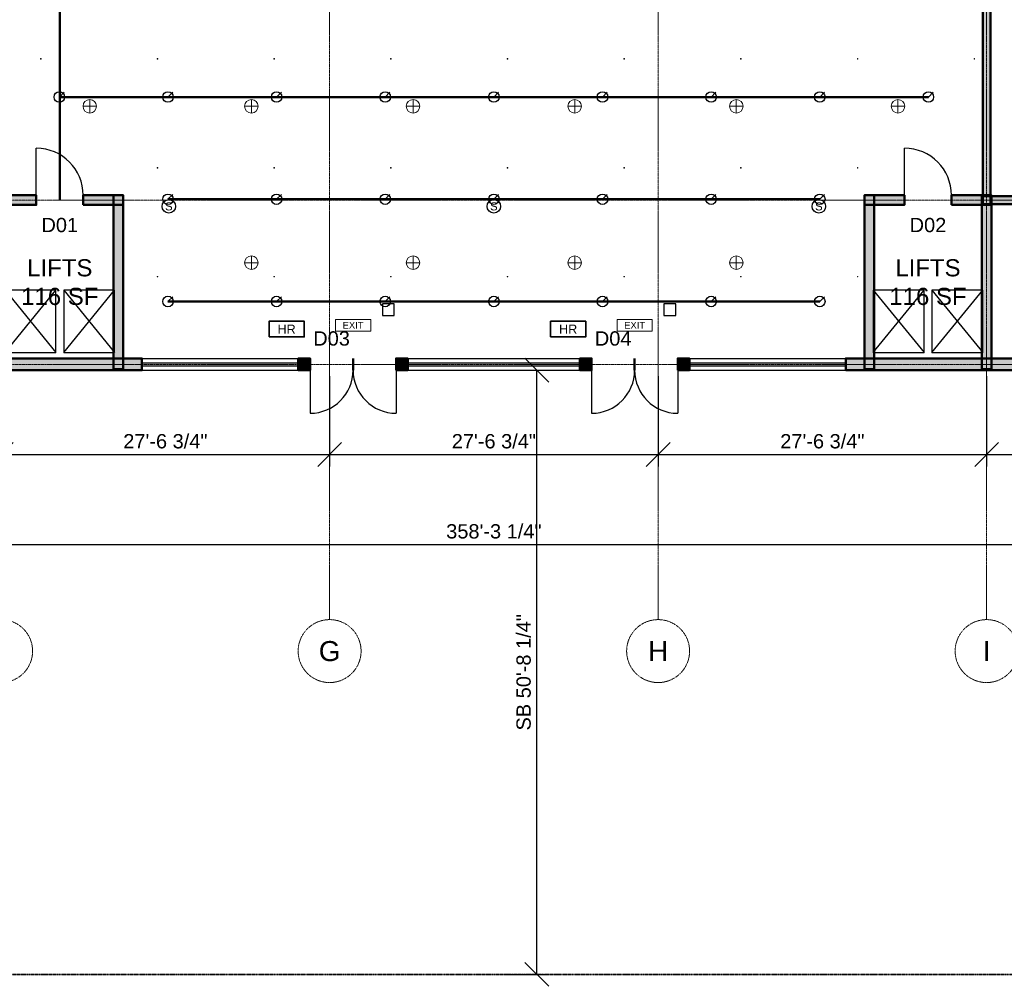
# Model space of a CAD drawing. Header units: inches. Extents: x -108 to 4832, y -12 to 3555.
# Tile 7 of 15: x 1885 to 2876, y -12 to 961. Entities that reach past the tile are written whole.
import ezdxf
from ezdxf.enums import TextEntityAlignment as Align

# ---------------------------------------------------------------- set-up
doc = ezdxf.new("R2010")
doc.units = ezdxf.units.IN
doc.header["$LTSCALE"] = 0.03937
doc.header["$MEASUREMENT"] = 0
doc.linetypes.add('CENTER', pattern=[5.08, 3.175, -0.635, 0.635, -0.635])
doc.linetypes.add('PHANTOM', pattern=[6.35, 3.175, -0.635, 0.635, -0.635, 0.635, -0.635])
for name, color, linetype, lineweight in [('A-ANNO-DIMS', 1, 'Continuous', 18), ('A-ANNO-SYMB', 2, 'Continuous', 18), ('A-AREA-IDEN', 2, 'Continuous', 18), ('A-DOOR', 3, 'Continuous', 25), ('A-FLOR-EVTR', 251, 'Continuous', 25), ('A-GLAZ', 4, 'Continuous', 25), ('A-WALL', 7, 'Continuous', 50), ('A-WALL-PATT', 8, 'Continuous', 9), ('C-PROP-LINE', 1, 'PHANTOM', 35), ('E-ANNO-TEXT', 52, 'Continuous', 18), ('E-FALM', 230, 'Continuous', 25), ('E-LITE', 2, 'Continuous', 18), ('E-LITE-EMER', 40, 'Continuous', 18), ('FP-ANNO-TEXT', 14, 'Continuous', 18), ('FP-HOSE', 20, 'Continuous', 35), ('FP-SPRK-HEAD', 1, 'Continuous', 25), ('FP-SPRK-PIPE', 12, 'Continuous', 50), ('M-HVAC-SCD', 4, 'Continuous', 18), ('S-GRID', 1, 'CENTER', 13)]:
    doc.layers.add(name, color=color, linetype=linetype, lineweight=lineweight)
doc.styles.add('NCS-ARIAL', font='arial.ttf')
doc.dimstyles.new('ARCH-48', dxfattribs={"dimscale": 192, "dimtxt": 0.075, "dimasz": 0.0625, "dimexe": 0.0625, "dimexo": 0.0625, "dimgap": 0.03125, "dimtad": 1, "dimdec": 4, "dimzin": 3, "dimdsep": 46, "dimlunit": 4, "dimtxsty": 'NCS-ARIAL', "dimtsz": 0.0625, "dimcen": 2.5, "dimclrd": 256, "dimclre": 256, "dimclrt": 256, "dimazin": 3, "dimtfac": 1, "dimtmove": 0, "dimatfit": 3})

msp = doc.modelspace()

# ---------------------------------------------------------------- hatches: boundary and pattern name
at = {"layer": 'A-WALL-PATT'}
for points in [[(2862.20472, 775.59055), (2862.20472, 1610.23622), (2854.33071, 1610.23622), (2854.33071, 775.59055)], [(1861.22047, 774.6063), (1901.5748, 774.6063), (1901.5748, 784.44882), (1861.22047, 784.44882)], [(1948.8189, 774.6063), (1989.17323, 774.6063), (1989.17323, 784.44882), (1948.8189, 784.44882)], [(1989.17323, 609.25197), (1989.17323, 784.44882), (1979.33071, 784.44882), (1979.33071, 609.25197)], [(2735.23622, 774.6063), (2775.59055, 774.6063), (2775.59055, 784.44882), (2735.23622, 784.44882)], [(2745.07874, 609.25197), (2745.07874, 784.44882), (2735.23622, 784.44882), (2735.23622, 609.25197)], [(2822.83465, 774.6063), (2863.18898, 774.6063), (2863.18898, 784.44882), (2822.83465, 784.44882)], [(2863.18898, 609.25197), (2863.18898, 784.44882), (2853.34646, 784.44882), (2853.34646, 609.25197)], [(2854.33071, 775.59055), (3003.93701, 775.59055), (3003.93701, 783.46457), (2854.33071, 783.46457)], [(1724.40945, 608.26772), (2007.87402, 608.26772), (2007.87402, 620.07874), (1724.40945, 620.07874)], [(2165.35433, 608.26772), (2177.16535, 608.26772), (2177.16535, 620.07874), (2165.35433, 620.07874)], [(2263.77953, 608.26772), (2275.59055, 608.26772), (2275.59055, 620.07874), (2263.77953, 620.07874)], [(2448.8189, 608.26772), (2460.62992, 608.26772), (2460.62992, 620.07874), (2448.8189, 620.07874)], [(2547.24409, 608.26772), (2559.05512, 608.26772), (2559.05512, 620.07874), (2547.24409, 620.07874)], [(2716.53543, 608.26772), (3082.67717, 608.26772), (3082.67717, 620.07874), (2716.53543, 620.07874)]]:
    msp.add_hatch(color=256, dxfattribs=at).paths.add_polyline_path(points)

# ---------------------------------------------------------------- linework, layer by layer
at = {"layer": 'A-DOOR'}
for p, q in [((1901.5748, 784.44882), (1901.5748, 831.69291)), ((2775.59055, 784.44882), (2775.59055, 831.69291)), ((2177.16535, 608.26772), (2177.16535, 564.96063)), ((2263.77953, 608.26772), (2263.77953, 564.96063)), ((2460.62992, 608.26772), (2460.62992, 564.96063)), ((2547.24409, 608.26772), (2547.24409, 564.96063))]:
    msp.add_line(p, q, dxfattribs=at)
for centre, radius, start, end in [((1901.5748, 784.44882), 47.24409, 0, 90), ((2775.59055, 784.44882), 47.24409, 0, 90), ((2177.16535, 608.26772), 43.30709, -90, 0), ((2263.77953, 608.26772), 43.30709, 180, -90), ((2460.62992, 608.26772), 43.30709, -90, 0), ((2547.24409, 608.26772), 43.30709, 180, -90)]:
    msp.add_arc(centre, radius, start, end, dxfattribs=at)
at = {"layer": 'A-FLOR-EVTR'}
for p, q in [((1870.07874, 625.98425), (1921.25984, 688.97638)), ((1870.07874, 688.97638), (1921.25984, 625.98425)), ((1929.13386, 625.98425), (1980.31496, 688.97638)), ((1929.13386, 688.97638), (1980.31496, 625.98425)), ((2744.09449, 625.98425), (2795.27559, 688.97638)), ((2744.09449, 688.97638), (2795.27559, 625.98425)), ((2803.14961, 625.98425), (2854.33071, 688.97638)), ((2803.14961, 688.97638), (2854.33071, 625.98425))]:
    msp.add_line(p, q, dxfattribs=at)
for points in [[(1870.07874, 625.98425), (1921.25984, 625.98425), (1921.25984, 688.97638), (1870.07874, 688.97638)], [(1929.13386, 625.98425), (1980.31496, 625.98425), (1980.31496, 688.97638), (1929.13386, 688.97638)], [(2744.09449, 625.98425), (2795.27559, 625.98425), (2795.27559, 688.97638), (2744.09449, 688.97638)], [(2803.14961, 625.98425), (2854.33071, 625.98425), (2854.33071, 688.97638), (2803.14961, 688.97638)]]:
    msp.add_lwpolyline(points, close=True, dxfattribs=at)
at = {"layer": 'A-GLAZ'}
for p, q in [((2007.87402, 620.07874), (2165.35433, 620.07874)), ((2007.87402, 615.64961), (2165.35433, 615.64961)), ((2275.59055, 620.07874), (2448.8189, 620.07874)), ((2275.59055, 615.64961), (2448.8189, 615.64961)), ((2559.05512, 620.07874), (2716.53543, 620.07874)), ((2559.05512, 615.64961), (2716.53543, 615.64961)), ((2007.87402, 612.69685), (2165.35433, 612.69685)), ((2007.87402, 608.26772), (2165.35433, 608.26772)), ((2275.59055, 612.69685), (2448.8189, 612.69685)), ((2275.59055, 608.26772), (2448.8189, 608.26772)), ((2559.05512, 612.69685), (2716.53543, 612.69685)), ((2559.05512, 608.26772), (2716.53543, 608.26772))]:
    msp.add_line(p, q, dxfattribs=at)
at = {"layer": 'A-WALL'}
for p, q in [((1901.5748, 774.6063), (1901.5748, 784.44882)), ((1948.8189, 774.6063), (1948.8189, 784.44882)), ((2775.59055, 774.6063), (2775.59055, 784.44882)), ((2822.83465, 774.6063), (2822.83465, 784.44882)), ((2007.87402, 608.26772), (2007.87402, 620.07874)), ((2165.35433, 608.26772), (2165.35433, 620.07874)), ((2177.16535, 608.26772), (2177.16535, 620.07874)), ((2220.47244, 608.26772), (2220.47244, 620.07874)), ((2220.47244, 608.26772), (2220.47244, 620.07874)), ((2263.77953, 608.26772), (2263.77953, 620.07874)), ((2275.59055, 608.26772), (2275.59055, 620.07874)), ((2448.8189, 608.26772), (2448.8189, 620.07874)), ((2460.62992, 608.26772), (2460.62992, 620.07874)), ((2503.93701, 608.26772), (2503.93701, 620.07874)), ((2503.93701, 608.26772), (2503.93701, 620.07874)), ((2547.24409, 608.26772), (2547.24409, 620.07874)), ((2559.05512, 608.26772), (2559.05512, 620.07874)), ((2716.53543, 608.26772), (2716.53543, 620.07874))]:
    msp.add_line(p, q, dxfattribs=at)
for points in [[(2862.20472, 775.59055), (2862.20472, 1610.23622), (2854.33071, 1610.23622), (2854.33071, 775.59055)], [(1861.22047, 774.6063), (1901.5748, 774.6063), (1901.5748, 784.44882), (1861.22047, 784.44882)], [(1948.8189, 774.6063), (1989.17323, 774.6063), (1989.17323, 784.44882), (1948.8189, 784.44882)], [(1989.17323, 609.25197), (1989.17323, 784.44882), (1979.33071, 784.44882), (1979.33071, 609.25197)], [(2735.23622, 774.6063), (2775.59055, 774.6063), (2775.59055, 784.44882), (2735.23622, 784.44882)], [(2745.07874, 609.25197), (2745.07874, 784.44882), (2735.23622, 784.44882), (2735.23622, 609.25197)], [(2822.83465, 774.6063), (2863.18898, 774.6063), (2863.18898, 784.44882), (2822.83465, 784.44882)], [(2863.18898, 609.25197), (2863.18898, 784.44882), (2853.34646, 784.44882), (2853.34646, 609.25197)], [(2854.33071, 775.59055), (3003.93701, 775.59055), (3003.93701, 783.46457), (2854.33071, 783.46457)], [(1724.40945, 608.26772), (2007.87402, 608.26772), (2007.87402, 620.07874), (1724.40945, 620.07874)], [(2165.35433, 608.26772), (2177.16535, 608.26772), (2177.16535, 620.07874), (2165.35433, 620.07874)], [(2263.77953, 608.26772), (2275.59055, 608.26772), (2275.59055, 620.07874), (2263.77953, 620.07874)], [(2448.8189, 608.26772), (2460.62992, 608.26772), (2460.62992, 620.07874), (2448.8189, 620.07874)], [(2547.24409, 608.26772), (2559.05512, 608.26772), (2559.05512, 620.07874), (2547.24409, 620.07874)], [(2716.53543, 608.26772), (3082.67717, 608.26772), (3082.67717, 620.07874), (2716.53543, 620.07874)]]:
    msp.add_lwpolyline(points, close=True, dxfattribs=at)
at = {"layer": 'C-PROP-LINE'}
msp.add_lwpolyline([(0, 0), (4724.40945, 0), (4724.40945, 3543.30709), (0, 3543.30709)], close=True, dxfattribs=at)
at = {"layer": 'E-FALM'}
for points in [[(2250, 663.38583), (2261.81102, 663.38583), (2261.81102, 675.19685), (2250, 675.19685)], [(2533.46457, 663.38583), (2545.27559, 663.38583), (2545.27559, 675.19685), (2533.46457, 675.19685)]]:
    msp.add_lwpolyline(points, close=True, dxfattribs=at)
for centre in [(2034.99563, 773.22835), (2362.20472, 773.22835), (2689.41382, 773.22835)]:
    msp.add_circle(centre, 6.80315, dxfattribs=at)
at = {"layer": 'E-LITE'}
for p, q in [((1948.57743, 874.01575), (1962.18373, 874.01575)), ((1955.38058, 867.2126), (1955.38058, 880.8189)), ((2111.30709, 874.01575), (2124.91339, 874.01575)), ((2118.11024, 867.2126), (2118.11024, 880.8189)), ((2274.03675, 874.01575), (2287.64304, 874.01575)), ((2280.8399, 867.2126), (2280.8399, 880.8189)), ((2436.7664, 874.01575), (2450.3727, 874.01575)), ((2443.56955, 867.2126), (2443.56955, 880.8189)), ((2599.49606, 874.01575), (2613.10236, 874.01575)), ((2606.29921, 867.2126), (2606.29921, 880.8189)), ((2762.22572, 874.01575), (2775.83202, 874.01575)), ((2769.02887, 867.2126), (2769.02887, 880.8189)), ((2111.30709, 716.53543), (2124.91339, 716.53543)), ((2118.11024, 709.73228), (2118.11024, 723.33858)), ((2274.03675, 716.53543), (2287.64304, 716.53543)), ((2280.8399, 709.73228), (2280.8399, 723.33858)), ((2436.7664, 716.53543), (2450.3727, 716.53543)), ((2443.56955, 709.73228), (2443.56955, 723.33858)), ((2599.49606, 716.53543), (2613.10236, 716.53543)), ((2606.29921, 709.73228), (2606.29921, 723.33858))]:
    msp.add_line(p, q, dxfattribs=at)
for centre in [(1955.38058, 874.01575), (2118.11024, 874.01575), (2280.8399, 874.01575), (2443.56955, 874.01575), (2606.29921, 874.01575), (2769.02887, 874.01575), (2118.11024, 716.53543), (2280.8399, 716.53543), (2443.56955, 716.53543), (2606.29921, 716.53543)]:
    msp.add_circle(centre, 6.80315, dxfattribs=at)
at = {"layer": 'E-LITE-EMER'}
for points in [[(2202.75591, 647.6378), (2238.18898, 647.6378), (2238.18898, 659.44882), (2202.75591, 659.44882)], [(2486.22047, 647.6378), (2521.65354, 647.6378), (2521.65354, 659.44882), (2486.22047, 659.44882)]]:
    msp.add_lwpolyline(points, close=True, dxfattribs=at)
at = {"layer": 'FP-HOSE'}
for points in [[(2135.82677, 641.73228), (2171.25984, 641.73228), (2171.25984, 657.48031), (2135.82677, 657.48031)], [(2419.29134, 641.73228), (2454.72441, 641.73228), (2454.72441, 657.48031), (2419.29134, 657.48031)]]:
    msp.add_lwpolyline(points, close=True, dxfattribs=at)
at = {"layer": 'FP-SPRK-HEAD'}
for p, q in [((1924.75941, 883.29584), (1929.52161, 888.05804)), ((2034.12073, 883.29584), (2038.88294, 888.05804)), ((2143.48206, 883.29584), (2148.24427, 888.05804)), ((2252.84339, 883.29584), (2257.6056, 888.05804)), ((2362.20472, 883.29584), (2366.96693, 888.05804)), ((2471.56605, 883.29584), (2476.32826, 888.05804)), ((2580.92738, 883.29584), (2585.68959, 888.05804)), ((2690.28871, 883.29584), (2695.05092, 888.05804)), ((2799.65004, 883.29584), (2804.41225, 888.05804)), ((2034.12073, 780.3712), (2038.88294, 785.13341)), ((2143.48206, 780.3712), (2148.24427, 785.13341)), ((2252.84339, 780.3712), (2257.6056, 785.13341)), ((2362.20472, 780.3712), (2366.96693, 785.13341)), ((2471.56605, 780.3712), (2476.32826, 785.13341)), ((2580.92738, 780.3712), (2585.68959, 785.13341)), ((2690.28871, 780.3712), (2695.05092, 785.13341)), ((2034.12073, 677.44657), (2038.88294, 682.20877)), ((2143.48206, 677.44657), (2148.24427, 682.20877)), ((2252.84339, 677.44657), (2257.6056, 682.20877)), ((2362.20472, 677.44657), (2366.96693, 682.20877)), ((2471.56605, 677.44657), (2476.32826, 682.20877)), ((2580.92738, 677.44657), (2585.68959, 682.20877)), ((2690.28871, 677.44657), (2695.05092, 682.20877))]:
    msp.add_line(p, q, dxfattribs=at)
for centre in [(1924.75941, 883.29584), (2034.12073, 883.29584), (2143.48206, 883.29584), (2252.84339, 883.29584), (2362.20472, 883.29584), (2471.56605, 883.29584), (2580.92738, 883.29584), (2690.28871, 883.29584), (2799.65004, 883.29584), (2034.12073, 780.3712), (2143.48206, 780.3712), (2252.84339, 780.3712), (2362.20472, 780.3712), (2471.56605, 780.3712), (2580.92738, 780.3712), (2690.28871, 780.3712), (2034.12073, 677.44657), (2143.48206, 677.44657), (2252.84339, 677.44657), (2362.20472, 677.44657), (2471.56605, 677.44657), (2580.92738, 677.44657), (2690.28871, 677.44657)]:
    msp.add_circle(centre, 5.29134, dxfattribs=at)
at = {"layer": 'FP-SPRK-PIPE'}
for p, q in [((1925.19685, 1706.69291), (1925.19685, 779.52756)), ((1924.75941, 883.29584), (2034.12073, 883.29584)), ((2034.12073, 883.29584), (2143.48206, 883.29584)), ((2143.48206, 883.29584), (2252.84339, 883.29584)), ((2252.84339, 883.29584), (2362.20472, 883.29584)), ((2362.20472, 883.29584), (2471.56605, 883.29584)), ((2471.56605, 883.29584), (2580.92738, 883.29584)), ((2580.92738, 883.29584), (2690.28871, 883.29584)), ((2690.28871, 883.29584), (2799.65004, 883.29584)), ((2034.12073, 780.3712), (2143.48206, 780.3712)), ((2143.48206, 780.3712), (2252.84339, 780.3712)), ((2252.84339, 780.3712), (2362.20472, 780.3712)), ((2362.20472, 780.3712), (2471.56605, 780.3712)), ((2471.56605, 780.3712), (2580.92738, 780.3712)), ((2580.92738, 780.3712), (2690.28871, 780.3712)), ((2034.12073, 677.44657), (2143.48206, 677.44657)), ((2143.48206, 677.44657), (2252.84339, 677.44657)), ((2252.84339, 677.44657), (2362.20472, 677.44657)), ((2362.20472, 677.44657), (2471.56605, 677.44657)), ((2471.56605, 677.44657), (2580.92738, 677.44657)), ((2580.92738, 677.44657), (2690.28871, 677.44657))]:
    msp.add_line(p, q, dxfattribs=at)
at = {"layer": 'M-HVAC-SCD'}
for p, q in [((1905.76539, 921.41651), (1906.36059, 922.01171)), ((1905.76539, 922.01171), (1906.36059, 921.41651)), ((2023.24571, 921.41651), (2023.84091, 922.01171)), ((2023.24571, 922.01171), (2023.84091, 921.41651)), ((2140.72602, 921.41651), (2141.32122, 922.01171)), ((2140.72602, 922.01171), (2141.32122, 921.41651)), ((2258.20634, 921.41651), (2258.80154, 922.01171)), ((2258.20634, 922.01171), (2258.80154, 921.41651)), ((2375.68665, 921.41651), (2376.28185, 922.01171)), ((2375.68665, 922.01171), (2376.28185, 921.41651)), ((2493.16697, 921.41651), (2493.76217, 922.01171)), ((2493.16697, 922.01171), (2493.76217, 921.41651)), ((2610.64728, 921.41651), (2611.24248, 922.01171)), ((2610.64728, 922.01171), (2611.24248, 921.41651)), ((2728.1276, 921.41651), (2728.7228, 922.01171)), ((2728.1276, 922.01171), (2728.7228, 921.41651)), ((2845.60791, 921.41651), (2846.20311, 922.01171)), ((2845.60791, 922.01171), (2846.20311, 921.41651)), ((2023.24571, 811.78599), (2023.84091, 812.38119)), ((2023.24571, 812.38119), (2023.84091, 811.78599)), ((2140.72602, 811.78599), (2141.32122, 812.38119)), ((2140.72602, 812.38119), (2141.32122, 811.78599)), ((2258.20634, 811.78599), (2258.80154, 812.38119)), ((2258.20634, 812.38119), (2258.80154, 811.78599)), ((2375.68665, 811.78599), (2376.28185, 812.38119)), ((2375.68665, 812.38119), (2376.28185, 811.78599)), ((2493.16697, 811.78599), (2493.76217, 812.38119)), ((2493.16697, 812.38119), (2493.76217, 811.78599)), ((2610.64728, 811.78599), (2611.24248, 812.38119)), ((2610.64728, 812.38119), (2611.24248, 811.78599)), ((2728.1276, 811.78599), (2728.7228, 812.38119)), ((2728.1276, 812.38119), (2728.7228, 811.78599)), ((2023.24571, 702.15546), (2023.84091, 702.75066)), ((2023.24571, 702.75066), (2023.84091, 702.15546)), ((2140.72602, 702.15546), (2141.32122, 702.75066)), ((2140.72602, 702.75066), (2141.32122, 702.15546)), ((2258.20634, 702.15546), (2258.80154, 702.75066)), ((2258.20634, 702.75066), (2258.80154, 702.15546)), ((2375.68665, 702.15546), (2376.28185, 702.75066)), ((2375.68665, 702.75066), (2376.28185, 702.15546)), ((2493.16697, 702.15546), (2493.76217, 702.75066)), ((2493.16697, 702.75066), (2493.76217, 702.15546)), ((2610.64728, 702.15546), (2611.24248, 702.75066)), ((2610.64728, 702.75066), (2611.24248, 702.15546)), ((2728.1276, 702.15546), (2728.7228, 702.75066)), ((2728.1276, 702.75066), (2728.7228, 702.15546))]:
    msp.add_line(p, q, dxfattribs=at)
for points in [[(1905.76539, 921.41651), (1906.36059, 921.41651), (1906.36059, 922.01171), (1905.76539, 922.01171)], [(2023.24571, 921.41651), (2023.84091, 921.41651), (2023.84091, 922.01171), (2023.24571, 922.01171)], [(2140.72602, 921.41651), (2141.32122, 921.41651), (2141.32122, 922.01171), (2140.72602, 922.01171)], [(2258.20634, 921.41651), (2258.80154, 921.41651), (2258.80154, 922.01171), (2258.20634, 922.01171)], [(2375.68665, 921.41651), (2376.28185, 921.41651), (2376.28185, 922.01171), (2375.68665, 922.01171)], [(2493.16697, 921.41651), (2493.76217, 921.41651), (2493.76217, 922.01171), (2493.16697, 922.01171)], [(2610.64728, 921.41651), (2611.24248, 921.41651), (2611.24248, 922.01171), (2610.64728, 922.01171)], [(2728.1276, 921.41651), (2728.7228, 921.41651), (2728.7228, 922.01171), (2728.1276, 922.01171)], [(2845.60791, 921.41651), (2846.20311, 921.41651), (2846.20311, 922.01171), (2845.60791, 922.01171)], [(2023.24571, 811.78599), (2023.84091, 811.78599), (2023.84091, 812.38119), (2023.24571, 812.38119)], [(2140.72602, 811.78599), (2141.32122, 811.78599), (2141.32122, 812.38119), (2140.72602, 812.38119)], [(2258.20634, 811.78599), (2258.80154, 811.78599), (2258.80154, 812.38119), (2258.20634, 812.38119)], [(2375.68665, 811.78599), (2376.28185, 811.78599), (2376.28185, 812.38119), (2375.68665, 812.38119)], [(2493.16697, 811.78599), (2493.76217, 811.78599), (2493.76217, 812.38119), (2493.16697, 812.38119)], [(2610.64728, 811.78599), (2611.24248, 811.78599), (2611.24248, 812.38119), (2610.64728, 812.38119)], [(2728.1276, 811.78599), (2728.7228, 811.78599), (2728.7228, 812.38119), (2728.1276, 812.38119)], [(2023.24571, 702.15546), (2023.84091, 702.15546), (2023.84091, 702.75066), (2023.24571, 702.75066)], [(2140.72602, 702.15546), (2141.32122, 702.15546), (2141.32122, 702.75066), (2140.72602, 702.75066)], [(2258.20634, 702.15546), (2258.80154, 702.15546), (2258.80154, 702.75066), (2258.20634, 702.75066)], [(2375.68665, 702.15546), (2376.28185, 702.15546), (2376.28185, 702.75066), (2375.68665, 702.75066)], [(2493.16697, 702.15546), (2493.76217, 702.15546), (2493.76217, 702.75066), (2493.16697, 702.75066)], [(2610.64728, 702.15546), (2611.24248, 702.15546), (2611.24248, 702.75066), (2610.64728, 702.75066)], [(2728.1276, 702.15546), (2728.7228, 702.15546), (2728.7228, 702.75066), (2728.1276, 702.75066)]]:
    msp.add_lwpolyline(points, close=True, dxfattribs=at)
at = {"layer": 'S-GRID'}
for p, q in [((2196.85039, 357.16535), (2196.85039, 3327.87402)), ((2527.55906, 357.16535), (2527.55906, 3327.87402)), ((2858.26772, 357.16535), (2858.26772, 3327.87402)), ((-44.40945, 779.52756), (4768.8189, 779.52756)), ((-44.40945, 614.17323), (4768.8189, 614.17323))]:
    msp.add_line(p, q, dxfattribs=at)
for centre in [(1866.14173, 325.48535), (2196.85039, 325.48535), (2527.55906, 325.48535), (2858.26772, 325.48535)]:
    msp.add_circle(centre, 31.68, dxfattribs=at)

# ---------------------------------------------------------------- texts
at = {"layer": 'A-ANNO-SYMB', "style": 'NCS-ARIAL'}
for s, p in [('D01', (1925.19685, 754.4463)), ('D02', (2799.2126, 754.4463)), ('D03', (2198.8189, 640.23874)), ('D04', (2482.28346, 640.23874))]:
    msp.add_text(s, height=14.4, dxfattribs=at).set_placement(p, align=Align.MIDDLE_CENTER)
at = {"layer": 'A-AREA-IDEN', "char_height": 17.28, "attachment_point": 5, "style": 'NCS-ARIAL'}
for insert in [(1925.19685, 696.85039), (2799.2126, 696.85039)]:
    msp.add_mtext('LIFTS\\P116 SF', dxfattribs=dict(at, insert=insert))
at = {"layer": 'E-ANNO-TEXT', "style": 'NCS-ARIAL'}
for p in [(2220.47244, 653.54331), (2503.93701, 653.54331)]:
    msp.add_text('EXIT', height=6.80315, dxfattribs=at).set_placement(p, align=Align.MIDDLE_CENTER)
at = {"layer": 'E-FALM', "style": 'NCS-ARIAL'}
for p in [(2034.99563, 773.22835), (2362.20472, 773.22835), (2689.41382, 773.22835)]:
    msp.add_text('S', height=8.16378, dxfattribs=at).set_placement(p, align=Align.MIDDLE_CENTER)
at = {"layer": 'FP-ANNO-TEXT', "style": 'NCS-ARIAL'}
for p in [(2153.54331, 649.6063), (2437.00787, 649.6063)]:
    msp.add_text('HR', height=9.070866, dxfattribs=at).set_placement(p, align=Align.MIDDLE_CENTER)
at = {"layer": 'S-GRID', "style": 'NCS-ARIAL'}
for s, p in [('G', (2196.85039, 325.48535)), ('H', (2527.55906, 325.48535)), ('I', (2858.26772, 325.48535))]:
    msp.add_text(s, height=20.16, dxfattribs=at).set_placement(p, align=Align.MIDDLE_CENTER)

# ---------------------------------------------------------------- dimensions: what is measured, and where the dimension line sits
at = {"layer": 'A-ANNO-DIMS'}
msp.add_linear_dim(base=(2405.40472, 0), p1=(2362.20472, 0), p2=(2362.20472, 608.26772), angle=90, text='SB 50\'-8 1/4"', dimstyle='ARCH-48', dxfattribs=at).render()
for base, p1, p2, text in [((212.59843, 432.75591), (212.59843, 614.17323), (4511.81102, 614.17323), '358\'-3 1/4"'), ((1866.14173, 523.46457), (1866.14173, 614.17323), (2196.85039, 614.17323), '27\'-6 3/4"'), ((2196.85039, 523.46457), (2196.85039, 614.17323), (2527.55906, 614.17323), '27\'-6 3/4"'), ((2527.55906, 523.46457), (2527.55906, 614.17323), (2858.26772, 614.17323), '27\'-6 3/4"'), ((2858.26772, 523.46457), (2858.26772, 614.17323), (3188.97638, 614.17323), '27\'-6 3/4"')]:
    msp.add_linear_dim(base=base, p1=p1, p2=p2, text=text, dimstyle='ARCH-48', dxfattribs=at).render()

doc.saveas('drawing.dxf')
